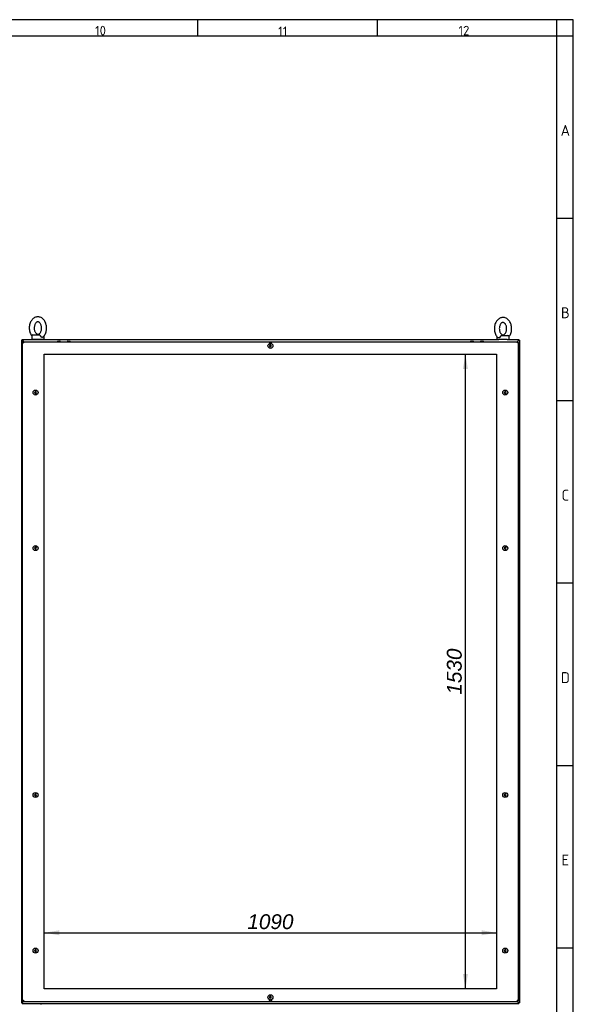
# Paper-space layout 'Layout1' of a CAD drawing. Extents: x 81 to 5357, y 137 to 3739.
# Tile 8 of 8: x 4023 to 5357, y 1365 to 3739. Entities that reach past the tile are written whole.
import ezdxf
from ezdxf.lldxf.tags import DXFTag

# ---------------------------------------------------------------- set-up
doc = ezdxf.new("R2010")
doc.units = 0
doc.header["$LTSCALE"] = 13
doc.layers.get('0').update_dxf_attribs({"linetype": 'CONTINUOUS'})
for name, color, linetype in [('_TRANSLATION', 7, 'CONTINUOUS'), ('AE00100_03', 7, 'CONTINUOUS'), ('AE00219_03', 7, 'CONTINUOUS'), ('AE00715_01', 7, 'CONTINUOUS'), ('DEFAULT', 7, 'CONTINUOUS'), ('DV6__TRANSLATION', 7, 'CONTINUOUS'), ('F0000000_02', 7, 'CONTINUOUS'), ('F0000000_33', 7, 'CONTINUOUS'), ('F0000001_27', 7, 'CONTINUOUS'), ('F0000001_28', 7, 'CONTINUOUS'), ('F0000001_29', 7, 'CONTINUOUS')]:
    doc.layers.add(name, color=color, linetype=linetype)
doc.styles.add('SEACAD_ARIAL', font='arial.ttf')
doc.styles.add('SEACAD_ARIALI', font='ariali.ttf')
tags = doc.linetypes.add('CENTER2', pattern=[28.575, 19.05, -3.175, 3.175, -3.175]).pattern_tags.tags
tags[10:11] = [DXFTag(74, 4), DXFTag(75, 0), DXFTag(340, '0'), DXFTag(46, 0.0), DXFTag(50, 0.0), DXFTag(44, 0.0), DXFTag(45, 0.0)]
tags[8:9] = [DXFTag(74, 4), DXFTag(75, 0), DXFTag(340, '0'), DXFTag(46, 0.0), DXFTag(50, 0.0), DXFTag(44, 0.0), DXFTag(45, 0.0)]
tags[6:7] = [DXFTag(74, 4), DXFTag(75, 0), DXFTag(340, '0'), DXFTag(46, 0.0), DXFTag(50, 0.0), DXFTag(44, 0.0), DXFTag(45, 0.0)]
tags[4:5] = [DXFTag(74, 4), DXFTag(75, 0), DXFTag(340, '0'), DXFTag(46, 0.0), DXFTag(50, 0.0), DXFTag(44, 0.0), DXFTag(45, 0.0)]
doc.dimstyles.new('ISO', dxfattribs={"dimtxt": 16.5, "dimasz": 16.5, "dimexe": 8.25, "dimexo": 8.25, "dimgap": 4.125, "dimtad": 1, "dimdec": 1, "dimtxsty": 'SEACAD_ARIAL', "dimblk1": '_SE_FILLED', "dimblk2": '_SE_FILLED', "dimsah": 1, "dimcen": 8.25, "dimazin": 3, "dimtfac": 0.7, "dimtdec": 3, "dimtmove": 0, "dimatfit": 3})

# ---------------------------------------------------------------- blocks, each defined once
blk = doc.blocks.new('DMBLK66')
at = {"layer": '_TRANSLATION', "linetype": 'CONTINUOUS'}
for points in [[(4118, 1543.8), (4082.2, 1537.8), (4118, 1531.9)], [(5136.5, 1543.8), (5136.5, 1531.9), (5172.2, 1537.8)]]:
    blk.add_hatch(color=7, dxfattribs=at).paths.add_polyline_path(points)
at = {"layer": '_TRANSLATION', "color": 7, "linetype": 'CONTINUOUS'}
blk.add_line((4082.2, 1537.8), (5172.2, 1537.8), dxfattribs=at)
at = {"layer": '_TRANSLATION', "color": 7, "linetype": 'CONTINUOUS', "style": 'SEACAD_ARIALI'}
blk.add_text('1090', height=35.75, dxfattribs=at).set_placement((4571.6, 1546.7))
blk = doc.blocks.new('_SE_FILLED')
at = {"color": 0}
blk.add_line((0, 0), (-1, 0), dxfattribs=at)
blk.add_solid([(0, 0), (-1, -0.1665), (-1, 0.1665), (0, 0)], dxfattribs=at)
blk = doc.blocks.new('DMBLK67')
at = {"layer": '_TRANSLATION', "linetype": 'CONTINUOUS'}
for points in [[(5091.2, 2896.7), (5103.1, 2896.7), (5097.1, 2932.4)], [(5091.2, 1438.2), (5097.1, 1402.4), (5103.1, 1438.2)]]:
    blk.add_hatch(color=7, dxfattribs=at).paths.add_polyline_path(points)
at = {"layer": '_TRANSLATION', "color": 7, "linetype": 'CONTINUOUS'}
blk.add_line((5097.1, 1402.4), (5097.1, 2932.4), dxfattribs=at)
at = {"layer": '_TRANSLATION', "color": 7, "linetype": 'CONTINUOUS', "style": 'SEACAD_ARIALI'}
blk.add_text('1530', height=35.75, rotation=90, dxfattribs=at).set_placement((5088.2, 2111.8))

psp = doc.layouts.get("Layout1")

# ---------------------------------------------------------------- linework, layer by layer
at = {"color": 7, "linetype": 'CONTINUOUS'}
for p, q in [((5357.2, 3738.65), (81.05, 3738.65)), ((4451.59, 3738.65), (4451.59, 3699.28)), ((4884.71, 3738.65), (4884.71, 3699.28)), ((5357.2, 142.47), (5357.2, 3738.65)), ((5357.2, 3259.6), (5317.82, 3259.6)), ((5357.2, 2819.92), (5317.82, 2819.92)), ((5357.2, 2380.24), (5317.82, 2380.24)), ((5357.2, 1940.56), (5317.82, 1940.56)), ((5357.2, 1500.88), (5317.82, 1500.88))]:
    psp.add_line(p, q, dxfattribs=at)
at = {"layer": 'AE00100_03', "color": 7, "linetype": 'CONTINUOUS'}
for p, q in [((4114.53, 2963.73), (4119.93, 2963.73)), ((4138.53, 2963.73), (4143.93, 2963.73)), ((5110.53, 2963.73), (5115.93, 2963.73)), ((5134.53, 2963.73), (5139.93, 2963.73))]:
    psp.add_line(p, q, dxfattribs=at)
for centre, start, end in [((4114.53, 2962.43), 90, 180), ((4119.93, 2962.43), 0, 90), ((4138.53, 2962.43), 90, 180), ((4143.93, 2962.43), 0, 90), ((5110.53, 2962.43), 90, 180), ((5115.93, 2962.43), 0, 90), ((5134.53, 2962.43), 90, 180), ((5139.93, 2962.43), 0, 90)]:
    psp.add_arc(centre, 1.3, start, end, dxfattribs=at)
at = {"layer": 'AE00219_03', "color": 7, "linetype": 'CONTINUOUS'}
for p, q in [((4627.23, 2954.74), (4625.23, 2953.59)), ((4625.23, 2953.59), (4625.23, 2951.28)), ((4625.23, 2951.28), (4627.23, 2950.12)), ((4629.23, 2953.59), (4627.23, 2954.74)), ((4627.23, 2950.12), (4629.23, 2951.28)), ((4629.23, 2951.28), (4629.23, 2953.59)), ((4060.07, 2841.93), (4058.92, 2839.93)), ((4058.92, 2839.93), (4060.07, 2837.93)), ((4062.38, 2841.93), (4060.07, 2841.93)), ((4060.07, 2837.93), (4062.38, 2837.93)), ((4063.54, 2839.93), (4062.38, 2841.93)), ((4062.38, 2837.93), (4063.54, 2839.93)), ((5192.07, 2841.93), (5190.92, 2839.93)), ((5190.92, 2839.93), (5192.07, 2837.93)), ((5194.38, 2841.93), (5192.07, 2841.93)), ((5192.07, 2837.93), (5194.38, 2837.93)), ((5195.54, 2839.93), (5194.38, 2841.93)), ((5194.38, 2837.93), (5195.54, 2839.93)), ((4060.07, 2466.93), (4058.92, 2464.93)), ((4058.92, 2464.93), (4060.07, 2462.93)), ((4062.38, 2466.93), (4060.07, 2466.93)), ((4060.07, 2462.93), (4062.38, 2462.93)), ((4063.54, 2464.93), (4062.38, 2466.93)), ((4062.38, 2462.93), (4063.54, 2464.93)), ((5192.07, 2466.93), (5190.92, 2464.93)), ((5190.92, 2464.93), (5192.07, 2462.93)), ((5194.38, 2466.93), (5192.07, 2466.93)), ((5192.07, 2462.93), (5194.38, 2462.93)), ((5195.54, 2464.93), (5194.38, 2466.93)), ((5194.38, 2462.93), (5195.54, 2464.93)), ((4060.07, 1871.93), (4058.92, 1869.93)), ((4058.92, 1869.93), (4060.07, 1867.93)), ((4062.38, 1871.93), (4060.07, 1871.93)), ((4060.07, 1867.93), (4062.38, 1867.93)), ((4063.54, 1869.93), (4062.38, 1871.93)), ((4062.38, 1867.93), (4063.54, 1869.93)), ((5192.07, 1871.93), (5190.92, 1869.93)), ((5190.92, 1869.93), (5192.07, 1867.93)), ((5194.38, 1871.93), (5192.07, 1871.93)), ((5192.07, 1867.93), (5194.38, 1867.93)), ((5195.54, 1869.93), (5194.38, 1871.93)), ((5194.38, 1867.93), (5195.54, 1869.93)), ((4060.07, 1496.93), (4058.92, 1494.93)), ((4062.38, 1496.93), (4060.07, 1496.93)), ((4063.54, 1494.93), (4062.38, 1496.93)), ((5192.07, 1496.93), (5190.92, 1494.93)), ((5194.38, 1496.93), (5192.07, 1496.93)), ((5195.54, 1494.93), (5194.38, 1496.93)), ((4058.92, 1494.93), (4060.07, 1492.93)), ((4060.07, 1492.93), (4062.38, 1492.93)), ((4062.38, 1492.93), (4063.54, 1494.93)), ((5190.92, 1494.93), (5192.07, 1492.93)), ((5192.07, 1492.93), (5194.38, 1492.93)), ((5194.38, 1492.93), (5195.54, 1494.93)), ((4627.23, 1384.74), (4625.23, 1383.59)), ((4625.23, 1383.59), (4625.23, 1381.28)), ((4625.23, 1381.28), (4627.23, 1380.12)), ((4629.23, 1383.59), (4627.23, 1384.74)), ((4627.23, 1380.12), (4629.23, 1381.28)), ((4629.23, 1381.28), (4629.23, 1383.59))]:
    psp.add_line(p, q, dxfattribs=at)
for centre in [(4627.23, 2952.43), (4061.23, 2839.93), (5193.23, 2839.93), (4061.23, 2464.93), (5193.23, 2464.93), (4061.23, 1869.93), (5193.23, 1869.93), (4061.23, 1494.93), (5193.23, 1494.93), (4627.23, 1382.43)]:
    psp.add_circle(centre, 6, dxfattribs=at)
at = {"layer": 'AE00715_01', "color": 7, "linetype": 'CONTINUOUS'}
for p, q in [((4051.73, 2975.93), (4051.73, 2968.93)), ((4051.73, 2968.93), (4081.73, 2968.93)), ((4054.73, 2978.93), (4070.03, 2978.93)), ((4081.73, 2968.93), (4081.73, 2975.93)), ((5172.73, 2974.43), (5172.73, 2967.43)), ((5197.71, 2967.43), (5177.75, 2967.43)), ((5184.43, 2977.43), (5199.73, 2977.43)), ((5202.73, 2967.43), (5202.73, 2974.43))]:
    psp.add_line(p, q, dxfattribs=at)
for centre, start, end in [((4054.73, 2975.93), 90, 180), ((4078.73, 2975.93), 0, 11.08149), ((5175.73, 2974.43), 167.51036, 180), ((5199.73, 2974.43), 0, 90)]:
    psp.add_arc(centre, 3, start, end, dxfattribs=at)
for points, knots in [([(4066.73, 3022.43), (4065.82, 3022.4), (4063.88, 3022.3), (4060.55, 3021.39), (4057.13, 3019.62), (4054.01, 3017.1), (4051.29, 3013.9), (4049.03, 3010.1), (4047.32, 3005.79), (4046.22, 3001.13), (4045.78, 2996.28), (4046, 2991.38), (4046.88, 2986.6), (4048.42, 2982.06), (4050.18, 2978.81), (4051.39, 2976.98), (4051.76, 2976.47)], [0, 0, 0, 0, 0.04438696, 0.11175201, 0.17921499, 0.24780574, 0.31807316, 0.38991787, 0.46280951, 0.53619245, 0.60972746, 0.68341974, 0.75736984, 0.83168482, 0.90643517, 0.93717353, 0.93717353, 0.93717353, 0.93717353]), ([(4079.17, 2973.78), (4079.97, 2974.56), (4081.57, 2976.14), (4083.79, 2979.57), (4085.67, 2983.71), (4086.96, 2988.29), (4087.61, 2993.09), (4087.6, 2997.99), (4086.91, 3002.83), (4085.57, 3007.45), (4083.58, 3011.71), (4080.99, 3015.45), (4077.85, 3018.53), (4074.32, 3020.79), (4070.48, 3022.18), (4068.09, 3022.35), (4066.73, 3022.43)], [0, 0, 0, 0, 0.0515399, 0.1229531, 0.195596, 0.2688856, 0.3423872, 0.4160281, 0.4898997, 0.5640963, 0.6387214, 0.7136807, 0.7884, 0.8619554, 0.9334806, 1, 1, 1, 1]), ([(5187.73, 3020.93), (5186.82, 3020.9), (5184.88, 3020.8), (5181.55, 3019.89), (5178.13, 3018.12), (5175.01, 3015.6), (5172.29, 3012.4), (5170.03, 3008.6), (5168.32, 3004.29), (5167.22, 2999.63), (5166.78, 2994.78), (5167, 2989.88), (5167.88, 2985.1), (5169.42, 2980.56), (5171.61, 2976.51), (5173.67, 2973.64), (5174.98, 2972.54), (5175.29, 2972.29)], [0, 0, 0, 0, 0.0443812, 0.1117376, 0.1791918, 0.2477737, 0.3180321, 0.3898675, 0.4627497, 0.5361232, 0.6096487, 0.6833314, 0.757272, 0.8315774, 0.906318, 0.9812661, 1, 1, 1, 1]), ([(5202.65, 2974.96), (5203.39, 2975.91), (5204.88, 2978.27), (5206.67, 2982.21), (5207.96, 2986.79), (5208.61, 2991.59), (5208.6, 2996.49), (5207.91, 3001.33), (5206.57, 3005.95), (5204.58, 3010.21), (5201.99, 3013.95), (5198.85, 3017.03), (5195.32, 3019.29), (5191.48, 3020.68), (5189.09, 3020.85), (5187.73, 3020.93)], [0.062023, 0.062023, 0.062023, 0.062023, 0.12310718, 0.19573729, 0.26901398, 0.34250274, 0.41613068, 0.48998926, 0.56417283, 0.6387849, 0.71373103, 0.7884372, 0.86197967, 0.93349228, 1, 1, 1, 1]), ([(4066.73, 3010.43), (4066.97, 3010.42), (4067.66, 3010.39), (4068.95, 3009.98), (4070.68, 3008.82), (4072.39, 3006.91), (4073.88, 3004.27), (4074.96, 3001.13), (4075.56, 2997.66), (4075.63, 2994.06), (4075.15, 2990.54), (4074.18, 2987.33), (4072.82, 2984.61), (4071.2, 2982.54), (4069.51, 2981.18), (4067.88, 2980.49), (4066.38, 2980.36), (4064.82, 2980.73), (4063.14, 2981.75), (4061.47, 2983.44), (4059.94, 2985.83), (4058.74, 2988.84), (4058, 2992.24), (4057.79, 2995.83), (4058.12, 2999.39), (4058.97, 3002.71), (4060.24, 3005.57), (4061.8, 3007.83), (4063.48, 3009.38), (4065.2, 3010.28), (4066.14, 3010.39), (4066.73, 3010.43)], [0, 0, 0, 0, 0.0167003, 0.0541759, 0.0880399, 0.1242899, 0.1591623, 0.1937983, 0.2284697, 0.2632347, 0.2979786, 0.3324961, 0.3666856, 0.400643, 0.4347414, 0.4699666, 0.5086706, 0.5477047, 0.5819646, 0.6147696, 0.649771, 0.6844256, 0.7190693, 0.7538162, 0.7885811, 0.8231756, 0.8574557, 0.8914479, 0.9254545, 0.9602143, 1, 1, 1, 1]), ([(5187.73, 3008.93), (5187.97, 3008.92), (5188.66, 3008.89), (5189.95, 3008.48), (5191.68, 3007.32), (5193.39, 3005.41), (5194.88, 3002.77), (5195.96, 2999.63), (5196.56, 2996.16), (5196.63, 2992.56), (5196.15, 2989.04), (5195.18, 2985.83), (5193.82, 2983.11), (5192.2, 2981.04), (5190.51, 2979.68), (5188.88, 2978.99), (5187.38, 2978.86), (5185.82, 2979.23), (5184.14, 2980.25), (5182.47, 2981.94), (5180.94, 2984.33), (5179.74, 2987.34), (5179, 2990.74), (5178.79, 2994.33), (5179.12, 2997.89), (5179.97, 3001.21), (5181.24, 3004.07), (5182.8, 3006.33), (5184.48, 3007.88), (5186.2, 3008.78), (5187.14, 3008.89), (5187.73, 3008.93)], [0, 0, 0, 0, 0.0167003, 0.0541759, 0.0880399, 0.1242899, 0.1591623, 0.1937983, 0.2284697, 0.2632347, 0.2979786, 0.3324961, 0.3666856, 0.400643, 0.4347414, 0.4699666, 0.5086706, 0.5477047, 0.5819646, 0.6147696, 0.649771, 0.6844256, 0.7190693, 0.7538162, 0.7885811, 0.8231756, 0.8574557, 0.8914479, 0.9254545, 0.9602143, 1, 1, 1, 1]), ([(4070.03, 2978.93), (4070.16, 2978.93), (4070.29, 2978.91), (4070.55, 2978.83), (4070.68, 2978.77), (4070.94, 2978.61), (4071.07, 2978.51), (4071.33, 2978.28), (4071.46, 2978.15), (4071.72, 2977.87), (4071.85, 2977.71), (4072.11, 2977.39), (4072.24, 2977.21), (4072.6, 2976.68), (4072.83, 2976.31), (4073.03, 2975.93)], [0, 0, 0, 0, 0.125, 0.125, 0.25, 0.25, 0.375, 0.375, 0.5, 0.5, 0.625, 0.625, 0.75, 0.75, 1, 1, 1, 1]), ([(4079.22, 2973.73), (4079.1, 2973.61), (4078.97, 2973.51), (4078.7, 2973.32), (4078.54, 2973.24), (4078.22, 2973.11), (4078.05, 2973.06), (4077.7, 2973), (4077.52, 2972.98), (4077.15, 2972.98), (4076.96, 2973), (4076.57, 2973.06), (4076.37, 2973.11), (4075.97, 2973.24), (4075.77, 2973.32), (4075.38, 2973.51), (4075.18, 2973.63), (4074.6, 2974.01), (4074.24, 2974.32), (4073.74, 2974.87), (4073.58, 2975.07), (4073.29, 2975.49), (4073.15, 2975.71), (4073.03, 2975.93)], [0.25513562, 0.25513562, 0.25513562, 0.25513562, 0.3125, 0.3125, 0.375, 0.375, 0.4375, 0.4375, 0.5, 0.5, 0.5625, 0.5625, 0.625, 0.625, 0.6875, 0.6875, 0.75, 0.75, 0.875, 0.875, 0.9375, 0.9375, 1, 1, 1, 1]), ([(5181.42, 2974.43), (5181.18, 2973.98), (5180.89, 2973.57), (5180.22, 2972.82), (5179.86, 2972.51), (5179.28, 2972.13), (5179.08, 2972.02), (5178.68, 2971.82), (5178.49, 2971.74), (5178.09, 2971.61), (5177.89, 2971.56), (5177.5, 2971.5), (5177.31, 2971.48), (5176.94, 2971.48), (5176.76, 2971.5), (5176.41, 2971.56), (5176.23, 2971.61), (5175.91, 2971.74), (5175.76, 2971.82), (5175.48, 2972.01), (5175.35, 2972.11), (5175.23, 2972.23)], [0, 0, 0, 0, 0.125, 0.125, 0.25, 0.25, 0.3125, 0.3125, 0.375, 0.375, 0.4375, 0.4375, 0.5, 0.5, 0.5625, 0.5625, 0.625, 0.625, 0.6875, 0.6875, 0.74627068, 0.74627068, 0.74627068, 0.74627068]), ([(5181.42, 2974.43), (5181.62, 2974.81), (5181.85, 2975.18), (5182.22, 2975.71), (5182.34, 2975.88), (5182.6, 2976.21), (5182.73, 2976.36), (5182.99, 2976.65), (5183.12, 2976.78), (5183.38, 2977.01), (5183.51, 2977.11), (5183.77, 2977.27), (5183.9, 2977.33), (5184.16, 2977.41), (5184.29, 2977.43), (5184.43, 2977.43)], [0, 0, 0, 0, 0.25, 0.25, 0.375, 0.375, 0.5, 0.5, 0.625, 0.625, 0.75, 0.75, 0.875, 0.875, 1, 1, 1, 1])]:
    psp.add_open_spline(points, degree=3, knots=knots, dxfattribs=at)
at = {"layer": 'DEFAULT', "color": 7, "linetype": 'CONTINUOUS'}
for p, q in [((5317.82, 142.47), (5317.82, 3738.65)), ((5357.2, 3699.28), (81.05, 3699.28))]:
    psp.add_line(p, q, dxfattribs=at)
at = {"layer": 'DV6__TRANSLATION', "color": 7, "linetype": 'CENTER2'}
for p, q in [((4082.23, 1402.43), (4082.23, 2932.43)), ((4082.23, 2932.43), (5172.23, 2932.43)), ((5172.23, 2932.43), (5172.23, 1402.43)), ((5172.23, 1402.43), (4082.23, 1402.43))]:
    psp.add_line(p, q, dxfattribs=at)
at = {"layer": 'F0000000_02', "color": 7, "linetype": 'CONTINUOUS'}
for p, q in [((4059.23, 2967.43), (4059.23, 2968.93)), ((4074.23, 2968.93), (4074.23, 2967.43)), ((4059.23, 1365.68), (4059.23, 1367.43)), ((4074.23, 1367.43), (4074.23, 1365.68)), ((5180.23, 1365.68), (5180.23, 1367.43)), ((5195.23, 1367.43), (5195.23, 1365.68))]:
    psp.add_line(p, q, dxfattribs=at)
for centre, start, end in [((4059.48, 1365.68), 180, 270), ((4073.98, 1365.68), 270, 0), ((5180.48, 1365.68), 180, 270), ((5194.98, 1365.68), 270, 0)]:
    psp.add_arc(centre, 0.25, start, end, dxfattribs=at)
at = {"layer": 'F0000000_33', "color": 7, "linetype": 'CONTINUOUS'}
for p, q in [((4029.23, 1375.23), (4029.23, 2959.63)), ((4029.23, 2959.63), (4032.03, 2959.63)), ((4032.05, 2962.43), (4032.03, 2962.43)), ((4032.05, 2962.43), (5222.41, 2962.43)), ((5222.41, 2962.43), (5222.43, 2962.43)), ((5225.23, 2959.63), (5222.43, 2959.63)), ((5225.23, 1375.23), (5225.23, 2959.63)), ((4029.23, 1375.23), (4032.03, 1375.23)), ((4032.05, 1372.43), (4032.03, 1372.43)), ((4032.05, 1372.43), (5222.41, 1372.43)), ((5222.41, 1372.43), (5222.43, 1372.43)), ((5225.23, 1375.23), (5222.43, 1375.23))]:
    psp.add_line(p, q, dxfattribs=at)
for centre, radius, start, end in [((4032.03, 2959.63), 2.8, 90, 180), ((4206.02, 2959.79), 174, 179.12972, 180.05178), ((4627.23, 2952.43), 8.37, 59.3255, 120.6745), ((5068.36, 2959.93), 154.07, 359.8886, 0.9299), ((5222.43, 2959.63), 2.8, 0, 90), ((4032.03, 1375.23), 2.8, 180, 270), ((4186.1, 1374.93), 154.07, 179.8886, 180.9299), ((4627.23, 1382.43), 8.37, 239.3255, 300.6745), ((5068.36, 1374.93), 154.07, 359.0701, 0.1114), ((5222.43, 1375.23), 2.8, 270, 0)]:
    psp.add_arc(centre, radius, start, end, dxfattribs=at)
at = {"layer": 'F0000001_27', "color": 7, "linetype": 'CONTINUOUS'}
for p, q in [((4030.03, 1370.23), (4028.73, 1368.93)), ((4028.73, 1367.43), (4028.73, 1368.93)), ((4028.73, 1367.43), (5225.73, 1367.43)), ((4032.23, 1372.43), (4030.03, 1370.23)), ((5222.23, 1372.43), (5224.43, 1370.23)), ((5224.43, 1370.23), (5225.73, 1368.93)), ((5225.73, 1367.43), (5225.73, 1368.93))]:
    psp.add_line(p, q, dxfattribs=at)
at = {"layer": 'F0000001_28', "color": 7, "linetype": 'CONTINUOUS'}
for p, q in [((4028.73, 2967.43), (5177.75, 2967.43)), ((4028.73, 2967.43), (4028.73, 2965.93)), ((5197.71, 2967.43), (5225.73, 2967.43)), ((5225.73, 2967.43), (5225.73, 2965.93)), ((4030.03, 2964.63), (4028.73, 2965.93)), ((4032.23, 2962.43), (4030.03, 2964.63)), ((5222.23, 2962.43), (5224.43, 2964.63)), ((5224.43, 2964.63), (5225.73, 2965.93))]:
    psp.add_line(p, q, dxfattribs=at)
at = {"layer": 'F0000001_29', "color": 7, "linetype": 'CONTINUOUS'}
for p, q in [((4028.73, 2965.93), (4027.23, 2965.93)), ((4027.23, 2965.93), (4027.23, 1368.93)), ((4028.73, 2965.93), (4030.03, 2964.63)), ((4030.03, 2964.63), (4032.23, 2962.43)), ((5224.43, 2964.63), (5222.23, 2962.43)), ((5225.73, 2965.93), (5224.43, 2964.63)), ((5225.73, 2965.93), (5227.23, 2965.93)), ((5227.23, 2965.93), (5227.23, 1368.93)), ((4028.73, 1368.93), (4027.23, 1368.93)), ((4028.73, 1368.93), (4030.03, 1370.23)), ((4030.03, 1370.23), (4032.23, 1372.43)), ((5224.43, 1370.23), (5222.23, 1372.43)), ((5225.73, 1368.93), (5224.43, 1370.23)), ((5225.73, 1368.93), (5227.23, 1368.93))]:
    psp.add_line(p, q, dxfattribs=at)

# ---------------------------------------------------------------- texts
at = {"attachment_point": 8}
for s, insert, char_height, width in [('{\\fSolid Edge ANSI|b0||i0||c0|p34;\\C7;\\H22.968309;\\W1.;10}', (4217.69, 3700.9), 22.9683, 145.5817), ('{\\fSolid Edge ANSI|b0||i0||c0|p34;\\C7;\\H22.968309;\\W1.;11}', (4656.84, 3699.3), 22.9683, 131.1835), ('{\\fSolid Edge ANSI|b0||i0||c0|p34;\\C7;\\H22.968309;\\W1.;12}', (5093.58, 3700.9), 22.9683, 115.1856), ('{\\fSolid Edge ANSI|b0||i0||c0|p34;\\C7;\\H26.249496;\\W1.;A}', (5337.96, 3458.79), 26.2495, 29.5308), ('{\\fSolid Edge ANSI|b0||i0||c0|p34;\\C7;\\H26.249496;\\W1.;B}', (5338.01, 3019.11), 26.2495, 32.812), ('{\\fSolid Edge ANSI|b0||i0||c0|p34;\\C7;\\H26.249496;\\W1.;C}', (5337.98, 2579.43), 26.2495, 31.1714), ('{\\fSolid Edge ANSI|b0||i0||c0|p34;\\C7;\\H26.249496;\\W1.;D}', (5338.01, 2139.75), 26.2495, 32.812), ('{\\fSolid Edge ANSI|b0||i0||c0|p34;\\C7;\\H26.249496;\\W1.;E}', (5337.98, 1700.07), 26.2495, 31.1714)]:
    psp.add_mtext(s, dxfattribs=dict(at, insert=insert, char_height=char_height, width=width))

# ---------------------------------------------------------------- dimensions: what is measured, and where the dimension line sits
at = {"layer": '_TRANSLATION', "color": 7, "linetype": 'CONTINUOUS'}
for base, p1, p2, angle, picture, middle in [((5097.13, 1402.43), (5172.23, 1402.43), (5172.23, 2932.43), 90, 'DMBLK67', (5097.13, 2167.43)), ((4082.23, 1537.81), (4082.23, 1402.43), (5172.23, 1402.43), 0, 'DMBLK66', (4627.23, 1537.81))]:
    dim = psp.add_linear_dim(base=base, p1=p1, p2=p2, angle=angle, text='\\A1;<>', dimstyle='ISO', override={"dimtxt": 35.75, "dimasz": 35.75, "dimexe": 17.875, "dimexo": 17.875, "dimgap": 8.9375, "dimcen": 17.875}, dxfattribs=at)
    dim.commit()
    dim.dimension.update_dxf_attribs({"geometry": picture, "text_midpoint": middle, "dimtype": 161})

doc.saveas('drawing.dxf')
